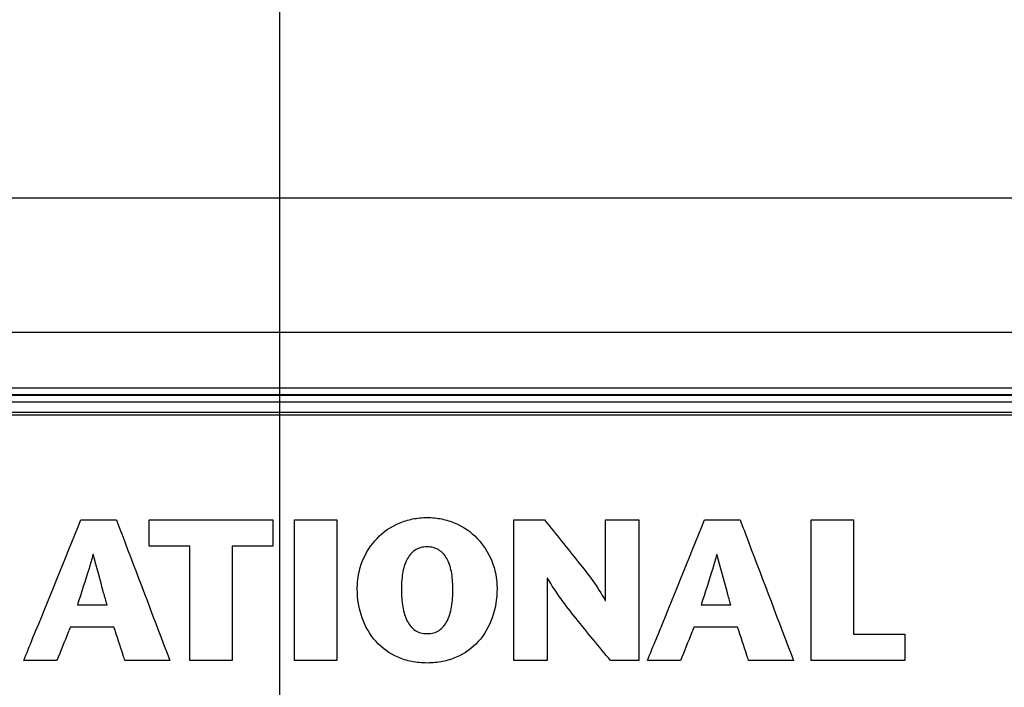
# Model space of a CAD drawing. Header units: inches. Extents: x 0 to 34, y 0 to 22.
# Tile 70 of 94: x 19.703 to 20.437, y 16.825 to 17.323. Entities that reach past the tile are written whole.
import ezdxf

# ---------------------------------------------------------------- set-up
doc = ezdxf.new("R2010")
doc.units = ezdxf.units.IN
doc.header["$LTSCALE"] = 1.87
doc.header["$MEASUREMENT"] = 0
doc.layers.get('0').update_dxf_attribs({"linetype": 'CONTINUOUS'})
doc.layers.add('DATUMCURVES', color=7, linetype='CONTINUOUS')
doc.layers.add('DIMENSIONS', color=7, linetype='CONTINUOUS')
doc.styles.get("Standard").update_dxf_attribs({"font": 'txt', "width": 0.8})
doc.dimstyles.new('DIMSTYLE_3', dxfattribs={"dimtxt": 0.125, "dimasz": 0.18, "dimexe": 0.18, "dimexo": 0.0625, "dimgap": 0.09, "dimtad": 0, "dimtih": 1, "dimtoh": 1, "dimdec": 3, "dimzin": 4, "dimdsep": 46, "dimtxsty": 'STANDARD', "dimblk": '_FILLED', "dimblk1": '_FILLED', "dimblk2": '_FILLED', "dimcen": 0.09, "dimadec": 0, "dimazin": 0, "dimtp": 0.001, "dimtm": 0.001, "dimtfac": 1, "dimtdec": 3, "dimtofl": 0, "dimtmove": 0, "dimatfit": 3, "dimldrblk": '_FILLED', "dimfxl": 1, "dimtolj": 1, "dimtzin": 4, "dimarcsym": 0})

# ---------------------------------------------------------------- blocks, each defined once
blk = doc.blocks.new('_FILLED')
at = {"color": 0, "linetype": 'BYBLOCK'}
blk.add_solid([(0, 0), (-1, 0.1736), (-1, -0.1736)], dxfattribs=at)
blk = doc.blocks.new('*D19')
at = {"layer": 'DIMENSIONS', "color": 2, "linetype": 'CONTINUOUS'}
for p, q in [((18.8829, 15.5285), (18.8829, 18.82524)), ((19.89684, 16.25825), (19.89684, 18.82524)), ((18.8829, 18.70024), (18.5126, 18.70024)), ((19.89684, 18.70024), (20.25684, 18.70024))]:
    blk.add_line(p, q, dxfattribs=at)
at = {"layer": 'DIMENSIONS', "color": 2, "linetype": 'CONTINUOUS', "xscale": 0.18, "yscale": 0.18, "zscale": 0.18}
blk.add_blockref('_FILLED', (18.8829, 18.70024), dxfattribs=at)
at = {"layer": 'DIMENSIONS', "color": 2, "linetype": 'CONTINUOUS', "xscale": 0.18, "yscale": 0.18, "zscale": 0.18, "rotation": 180}
blk.add_blockref('_FILLED', (19.89684, 18.70024), dxfattribs=at)
at = {"layer": 'DIMENSIONS', "color": 2, "linetype": 'CONTINUOUS', "width": 0.8}
for s, p in [('[', (17.6501, 18.63774)), (']', (18.3501, 18.63774)), ('1.0139', (16.9251, 18.63774)), ('25.754', (17.7501, 18.63774))]:
    blk.add_text(s, height=0.125, dxfattribs=at).set_placement(p)
blk = doc.blocks.new('*D20')
at = {"layer": 'DIMENSIONS', "color": 2, "linetype": 'CONTINUOUS'}
for p, q in [((18.8829, 17.14827), (18.8829, 19.56276)), ((20.49684, 16.25825), (20.49684, 19.56276)), ((18.8829, 19.43776), (18.49024, 19.43776)), ((20.49684, 19.43776), (20.85684, 19.43776))]:
    blk.add_line(p, q, dxfattribs=at)
at = {"layer": 'DIMENSIONS', "color": 2, "linetype": 'CONTINUOUS', "xscale": 0.18, "yscale": 0.18, "zscale": 0.18}
blk.add_blockref('_FILLED', (18.8829, 19.43776), dxfattribs=at)
at = {"layer": 'DIMENSIONS', "color": 2, "linetype": 'CONTINUOUS', "xscale": 0.18, "yscale": 0.18, "zscale": 0.18, "rotation": 180}
blk.add_blockref('_FILLED', (20.49684, 19.43776), dxfattribs=at)
at = {"layer": 'DIMENSIONS', "color": 2, "linetype": 'CONTINUOUS', "width": 0.8}
for s, p in [('[', (17.62774, 19.37526)), (']', (18.32774, 19.37526)), ('1.6139', (16.90274, 19.37526)), ('40.994', (17.72774, 19.37526))]:
    blk.add_text(s, height=0.125, dxfattribs=at).set_placement(p)

msp = doc.modelspace()

# ---------------------------------------------------------------- linework, layer by layer
at = {"color": 7, "linetype": 'CONTINUOUS'}
for p, q in [((20.9528, 17.19005), (18.9915, 17.19005)), ((18.89151, 17.09005), (20.94318, 17.09005)), ((19.07904, 17.04863), (20.78377, 17.04863)), ((19.07903, 17.04371), (20.78378, 17.04371)), ((19.07956, 17.04319), (20.78325, 17.04319)), ((19.07956, 17.03827), (20.78325, 17.03827)), ((20.77768, 17.02827), (19.08514, 17.02827))]:
    msp.add_line(p, q, dxfattribs=at)
at = {"layer": 'DATUMCURVES', "color": 40, "linetype": 'CONTINUOUS'}
for points, knots in [([(20.76708, 17.03027, 0.05495), (20.68006, 17.03027, 0.05495), (20.12309, 17.03027, 0.05495), (19.56613, 17.03027, 0.05495), (19.09619, 17.03027, 0.05495)], [0, 0, 0, 0, 0.15625, 1, 1, 1, 1]), ([(19.95461, 16.89889, 0.05495), (19.95461, 16.90623, 0.05495), (19.95737, 16.9202, 0.05495), (19.96844, 16.93733, 0.05495), (19.98241, 16.94703, 0.05495), (19.99568, 16.95119, 0.05495), (20.00675, 16.95229, 0.05495), (20.01782, 16.95119, 0.05495), (20.03109, 16.94703, 0.05495), (20.04506, 16.93733, 0.05495), (20.05613, 16.9202, 0.05495), (20.05889, 16.90623, 0.05495), (20.05889, 16.89889, 0.05495)], [0, 0, 0, 0, 0.125, 0.25, 0.375, 0.4375, 0.5, 0.5625, 0.625, 0.75, 0.875, 1, 1, 1, 1]), ([(19.70568, 16.84524, 0.05495), (19.70791, 16.85071, 0.05495), (19.72214, 16.88567, 0.05495), (19.73638, 16.92063, 0.05495), (19.74839, 16.95013, 0.05495)], [0, 0, 0, 0, 0.15625, 1, 1, 1, 1]), ([(19.74839, 16.95013, 0.05495), (19.74978, 16.95013, 0.05495), (19.75861, 16.95013, 0.05495), (19.76745, 16.95013, 0.05495), (19.77491, 16.95013, 0.05495)], [0, 0, 0, 0, 0.15625, 1, 1, 1, 1]), ([(19.77491, 16.95013, 0.05495), (19.77698, 16.94466, 0.05495), (19.79027, 16.9097, 0.05495), (19.80355, 16.87474, 0.05495), (19.81476, 16.84524, 0.05495)], [0, 0, 0, 0, 0.15625, 1, 1, 1, 1]), ([(19.79934, 16.93049, 0.05495), (19.79934, 16.93152, 0.05495), (19.79934, 16.93806, 0.05495), (19.79934, 16.94461, 0.05495), (19.79934, 16.95013, 0.05495)], [0, 0, 0, 0, 0.15625, 1, 1, 1, 1]), ([(19.79934, 16.95013, 0.05495), (19.80414, 16.95013, 0.05495), (19.83485, 16.95013, 0.05495), (19.86557, 16.95013, 0.05495), (19.89149, 16.95013, 0.05495)], [0, 0, 0, 0, 0.15625, 1, 1, 1, 1]), ([(19.89149, 16.95013, 0.05495), (19.89149, 16.94911, 0.05495), (19.89149, 16.94256, 0.05495), (19.89149, 16.93602, 0.05495), (19.89149, 16.93049, 0.05495)], [0, 0, 0, 0, 0.15625, 1, 1, 1, 1]), ([(19.90783, 16.84524, 0.05495), (19.90783, 16.85071, 0.05495), (19.90783, 16.88567, 0.05495), (19.90783, 16.92063, 0.05495), (19.90783, 16.95013, 0.05495)], [0, 0, 0, 0, 0.15625, 1, 1, 1, 1]), ([(19.90783, 16.95013, 0.05495), (19.90948, 16.95013, 0.05495), (19.92002, 16.95013, 0.05495), (19.93055, 16.95013, 0.05495), (19.93945, 16.95013, 0.05495)], [0, 0, 0, 0, 0.15625, 1, 1, 1, 1]), ([(19.93945, 16.95013, 0.05495), (19.93945, 16.94466, 0.05495), (19.93945, 16.9097, 0.05495), (19.93945, 16.87474, 0.05495), (19.93945, 16.84524, 0.05495)], [0, 0, 0, 0, 0.15625, 1, 1, 1, 1]), ([(20.07138, 16.84524, 0.05495), (20.07138, 16.85071, 0.05495), (20.07138, 16.88567, 0.05495), (20.07138, 16.92063, 0.05495), (20.07138, 16.95013, 0.05495)], [0, 0, 0, 0, 0.15625, 1, 1, 1, 1]), ([(20.07138, 16.95013, 0.05495), (20.07257, 16.95013, 0.05495), (20.08021, 16.95013, 0.05495), (20.08785, 16.95013, 0.05495), (20.0943, 16.95013, 0.05495)], [0, 0, 0, 0, 0.15625, 1, 1, 1, 1]), ([(20.0943, 16.95013, 0.05495), (20.10286, 16.93962, 0.05495), (20.11855, 16.92014, 0.05495), (20.13418, 16.90025, 0.05495), (20.13955, 16.89004, 0.05495)], [0, 0, 0, 0, 0.540211, 1, 1, 1, 1]), ([(20.13985, 16.89004, 0.05495), (20.13985, 16.89317, 0.05495), (20.13985, 16.9132, 0.05495), (20.13985, 16.93323, 0.05495), (20.13985, 16.95013, 0.05495)], [0, 0, 0, 0, 0.15625, 1, 1, 1, 1]), ([(20.13985, 16.95013, 0.05495), (20.14114, 16.95013, 0.05495), (20.14943, 16.95013, 0.05495), (20.15772, 16.95013, 0.05495), (20.16472, 16.95013, 0.05495)], [0, 0, 0, 0, 0.15625, 1, 1, 1, 1]), ([(20.16472, 16.95013, 0.05495), (20.16472, 16.94466, 0.05495), (20.16472, 16.9097, 0.05495), (20.16472, 16.87474, 0.05495), (20.16472, 16.84524, 0.05495)], [0, 0, 0, 0, 0.15625, 1, 1, 1, 1]), ([(20.1711, 16.84524, 0.05495), (20.17332, 16.85071, 0.05495), (20.18756, 16.88567, 0.05495), (20.20179, 16.92063, 0.05495), (20.21381, 16.95013, 0.05495)], [0, 0, 0, 0, 0.15625, 1, 1, 1, 1]), ([(20.21381, 16.95013, 0.05495), (20.21519, 16.95013, 0.05495), (20.22403, 16.95013, 0.05495), (20.23287, 16.95013, 0.05495), (20.24032, 16.95013, 0.05495)], [0, 0, 0, 0, 0.15625, 1, 1, 1, 1]), ([(20.24032, 16.95013, 0.05495), (20.2424, 16.94466, 0.05495), (20.25568, 16.9097, 0.05495), (20.26896, 16.87474, 0.05495), (20.28017, 16.84524, 0.05495)], [0, 0, 0, 0, 0.15625, 1, 1, 1, 1]), ([(20.2933, 16.95013, 0.05495), (20.29495, 16.95013, 0.05495), (20.30549, 16.95013, 0.05495), (20.31603, 16.95013, 0.05495), (20.32492, 16.95013, 0.05495)], [0, 0, 0, 0, 0.15625, 1, 1, 1, 1]), ([(20.2933, 16.84524, 0.05495), (20.2933, 16.85071, 0.05495), (20.2933, 16.88567, 0.05495), (20.2933, 16.92063, 0.05495), (20.2933, 16.95013, 0.05495)], [0, 0, 0, 0, 0.15625, 1, 1, 1, 1]), ([(20.32492, 16.95013, 0.05495), (20.32492, 16.94569, 0.05495), (20.32492, 16.91727, 0.05495), (20.32492, 16.88885, 0.05495), (20.32492, 16.86487, 0.05495)], [0, 0, 0, 0, 0.15625, 1, 1, 1, 1]), ([(19.82961, 16.93049, 0.05495), (19.82803, 16.93049, 0.05495), (19.81794, 16.93049, 0.05495), (19.80785, 16.93049, 0.05495), (19.79934, 16.93049, 0.05495)], [0, 0, 0, 0, 0.15625, 1, 1, 1, 1]), ([(19.82961, 16.84524, 0.05495), (19.82961, 16.84968, 0.05495), (19.82961, 16.8781, 0.05495), (19.82961, 16.90652, 0.05495), (19.82961, 16.93049, 0.05495)], [0, 0, 0, 0, 0.15625, 1, 1, 1, 1]), ([(19.89149, 16.93049, 0.05495), (19.88991, 16.93049, 0.05495), (19.87982, 16.93049, 0.05495), (19.86974, 16.93049, 0.05495), (19.86123, 16.93049, 0.05495)], [0, 0, 0, 0, 0.15625, 1, 1, 1, 1]), ([(19.86123, 16.93049, 0.05495), (19.86123, 16.92605, 0.05495), (19.86123, 16.89764, 0.05495), (19.86123, 16.86922, 0.05495), (19.86123, 16.84524, 0.05495)], [0, 0, 0, 0, 0.15625, 1, 1, 1, 1]), ([(20.02593, 16.89889, 0.05495), (20.02593, 16.90353, 0.05495), (20.02521, 16.91207, 0.05495), (20.02182, 16.92201, 0.05495), (20.01686, 16.9274, 0.05495), (20.01159, 16.92965, 0.05495), (20.00675, 16.93024, 0.05495), (20.0019, 16.92965, 0.05495), (19.99664, 16.9274, 0.05495), (19.99168, 16.92201, 0.05495), (19.98828, 16.91207, 0.05495), (19.98757, 16.90353, 0.05495), (19.98757, 16.89889, 0.05495)], [0, 0, 0, 0, 0.125, 0.25, 0.375, 0.4375, 0.5, 0.5625, 0.625, 0.75, 0.875, 1, 1, 1, 1]), ([(19.75739, 16.92436, 0.05495), (19.75644, 16.92087, 0.05495), (19.75287, 16.9083, 0.05495), (19.74867, 16.89592, 0.05495), (19.74584, 16.8869, 0.05495)], [0, 0, 0, 0, 0.276541, 1, 1, 1, 1]), ([(19.76787, 16.8869, 0.05495), (19.76704, 16.8899, 0.05495), (19.76353, 16.90235, 0.05495), (19.76007, 16.91482, 0.05495), (19.75768, 16.92436, 0.05495)], [0, 0, 0, 0, 0.240554, 1, 1, 1, 1]), ([(20.2228, 16.92436, 0.05495), (20.22186, 16.92087, 0.05495), (20.21829, 16.9083, 0.05495), (20.21408, 16.89592, 0.05495), (20.21126, 16.8869, 0.05495)], [0, 0, 0, 0, 0.276538, 1, 1, 1, 1]), ([(20.23328, 16.8869, 0.05495), (20.23245, 16.8899, 0.05495), (20.22894, 16.90235, 0.05495), (20.22548, 16.91482, 0.05495), (20.2231, 16.92436, 0.05495)], [0, 0, 0, 0, 0.240558, 1, 1, 1, 1]), ([(20.09625, 16.90667, 0.05495), (20.09625, 16.90347, 0.05495), (20.09625, 16.883, 0.05495), (20.09625, 16.86252, 0.05495), (20.09625, 16.84524, 0.05495)], [0, 0, 0, 0, 0.15625, 1, 1, 1, 1]), ([(20.14359, 16.84524, 0.05495), (20.13499, 16.85565, 0.05495), (20.11851, 16.87546, 0.05495), (20.10271, 16.89602, 0.05495), (20.09655, 16.90667, 0.05495)], [0, 0, 0, 0, 0.523127, 1, 1, 1, 1]), ([(20.05889, 16.89889, 0.05495), (20.05889, 16.89106, 0.05495), (20.05639, 16.8763, 0.05495), (20.04591, 16.85844, 0.05495), (20.0321, 16.84846, 0.05495), (20.01849, 16.8442, 0.05495), (20.00675, 16.84307, 0.05495), (19.995, 16.8442, 0.05495), (19.9814, 16.84846, 0.05495), (19.96758, 16.85844, 0.05495), (19.9571, 16.8763, 0.05495), (19.95461, 16.89106, 0.05495), (19.95461, 16.89889, 0.05495)], [0, 0, 0, 0, 0.125003, 0.250005, 0.375008, 0.437509, 0.500011, 0.562509, 0.625008, 0.750005, 0.875003, 1, 1, 1, 1]), ([(19.98757, 16.89889, 0.05495), (19.98757, 16.89394, 0.05495), (19.98821, 16.8848, 0.05495), (19.99143, 16.87407, 0.05495), (19.99635, 16.86822, 0.05495), (20.00171, 16.86575, 0.05495), (20.00675, 16.86511, 0.05495), (20.01178, 16.86575, 0.05495), (20.01714, 16.86822, 0.05495), (20.02206, 16.87407, 0.05495), (20.02529, 16.8848, 0.05495), (20.02593, 16.89394, 0.05495), (20.02593, 16.89889, 0.05495)], [0, 0, 0, 0, 0.125, 0.25, 0.375, 0.4375, 0.5, 0.5625, 0.625, 0.75, 0.875, 1, 1, 1, 1]), ([(19.74584, 16.8869, 0.05495), (19.74699, 16.8869, 0.05495), (19.75433, 16.8869, 0.05495), (19.76168, 16.8869, 0.05495), (19.76787, 16.8869, 0.05495)], [0, 0, 0, 0, 0.15625, 1, 1, 1, 1]), ([(20.21126, 16.8869, 0.05495), (20.2124, 16.8869, 0.05495), (20.21975, 16.8869, 0.05495), (20.22709, 16.8869, 0.05495), (20.23328, 16.8869, 0.05495)], [0, 0, 0, 0, 0.15625, 1, 1, 1, 1]), ([(19.74045, 16.87027, 0.05495), (19.73992, 16.86896, 0.05495), (19.73658, 16.86062, 0.05495), (19.73323, 16.85228, 0.05495), (19.73041, 16.84524, 0.05495)], [0, 0, 0, 0, 0.15625, 1, 1, 1, 1]), ([(19.77296, 16.87027, 0.05495), (19.77126, 16.87027, 0.05495), (19.76043, 16.87027, 0.05495), (19.74959, 16.87027, 0.05495), (19.74045, 16.87027, 0.05495)], [0, 0, 0, 0, 0.15625, 1, 1, 1, 1]), ([(19.7812, 16.84524, 0.05495), (19.78077, 16.84655, 0.05495), (19.77803, 16.85489, 0.05495), (19.77528, 16.86323, 0.05495), (19.77296, 16.87027, 0.05495)], [0, 0, 0, 0, 0.15625, 1, 1, 1, 1]), ([(20.20586, 16.87027, 0.05495), (20.20534, 16.86896, 0.05495), (20.20199, 16.86062, 0.05495), (20.19864, 16.85228, 0.05495), (20.19582, 16.84524, 0.05495)], [0, 0, 0, 0, 0.15625, 1, 1, 1, 1]), ([(20.23837, 16.87027, 0.05495), (20.23668, 16.87027, 0.05495), (20.22584, 16.87027, 0.05495), (20.215, 16.87027, 0.05495), (20.20586, 16.87027, 0.05495)], [0, 0, 0, 0, 0.15625, 1, 1, 1, 1]), ([(20.24662, 16.84524, 0.05495), (20.24619, 16.84655, 0.05495), (20.24344, 16.85489, 0.05495), (20.24069, 16.86323, 0.05495), (20.23837, 16.87027, 0.05495)], [0, 0, 0, 0, 0.15625, 1, 1, 1, 1]), ([(20.32492, 16.86487, 0.05495), (20.32692, 16.86487, 0.05495), (20.3397, 16.86487, 0.05495), (20.35249, 16.86487, 0.05495), (20.36327, 16.86487, 0.05495)], [0, 0, 0, 0, 0.15625, 1, 1, 1, 1]), ([(20.36327, 16.86487, 0.05495), (20.36327, 16.86385, 0.05495), (20.36327, 16.8573, 0.05495), (20.36327, 16.85076, 0.05495), (20.36327, 16.84524, 0.05495)], [0, 0, 0, 0, 0.15625, 1, 1, 1, 1]), ([(19.73041, 16.84524, 0.05495), (19.72912, 16.84524, 0.05495), (19.72088, 16.84524, 0.05495), (19.71264, 16.84524, 0.05495), (19.70568, 16.84524, 0.05495)], [0, 0, 0, 0, 0.15625, 1, 1, 1, 1]), ([(19.81476, 16.84524, 0.05495), (19.81301, 16.84524, 0.05495), (19.80183, 16.84524, 0.05495), (19.79064, 16.84524, 0.05495), (19.7812, 16.84524, 0.05495)], [0, 0, 0, 0, 0.15625, 1, 1, 1, 1]), ([(19.86123, 16.84524, 0.05495), (19.85958, 16.84524, 0.05495), (19.84904, 16.84524, 0.05495), (19.8385, 16.84524, 0.05495), (19.82961, 16.84524, 0.05495)], [0, 0, 0, 0, 0.15625, 1, 1, 1, 1]), ([(19.93945, 16.84524, 0.05495), (19.9378, 16.84524, 0.05495), (19.92726, 16.84524, 0.05495), (19.91672, 16.84524, 0.05495), (19.90783, 16.84524, 0.05495)], [0, 0, 0, 0, 0.15625, 1, 1, 1, 1]), ([(20.09625, 16.84524, 0.05495), (20.09496, 16.84524, 0.05495), (20.08667, 16.84524, 0.05495), (20.07837, 16.84524, 0.05495), (20.07138, 16.84524, 0.05495)], [0, 0, 0, 0, 0.15625, 1, 1, 1, 1]), ([(20.16472, 16.84524, 0.05495), (20.16362, 16.84524, 0.05495), (20.15658, 16.84524, 0.05495), (20.14953, 16.84524, 0.05495), (20.14359, 16.84524, 0.05495)], [0, 0, 0, 0, 0.15625, 1, 1, 1, 1]), ([(20.19582, 16.84524, 0.05495), (20.19453, 16.84524, 0.05495), (20.18629, 16.84524, 0.05495), (20.17805, 16.84524, 0.05495), (20.1711, 16.84524, 0.05495)], [0, 0, 0, 0, 0.15625, 1, 1, 1, 1]), ([(20.28017, 16.84524, 0.05495), (20.27842, 16.84524, 0.05495), (20.26724, 16.84524, 0.05495), (20.25605, 16.84524, 0.05495), (20.24662, 16.84524, 0.05495)], [0, 0, 0, 0, 0.15625, 1, 1, 1, 1]), ([(20.36327, 16.84524, 0.05495), (20.35963, 16.84524, 0.05495), (20.33631, 16.84524, 0.05495), (20.31298, 16.84524, 0.05495), (20.2933, 16.84524, 0.05495)], [0, 0, 0, 0, 0.15625, 1, 1, 1, 1])]:
    msp.add_open_spline(points, degree=3, knots=knots, dxfattribs=at)
for points in [[(19.75768, 16.92436, 0.05495), (19.75758, 16.92436, 0.05495), (19.75749, 16.92436, 0.05495), (19.75739, 16.92436, 0.05495)], [(20.2231, 16.92436, 0.05495), (20.223, 16.92436, 0.05495), (20.2229, 16.92436, 0.05495), (20.2228, 16.92436, 0.05495)], [(20.09655, 16.90667, 0.05495), (20.09645, 16.90667, 0.05495), (20.09635, 16.90667, 0.05495), (20.09625, 16.90667, 0.05495)], [(20.13955, 16.89004, 0.05495), (20.13965, 16.89004, 0.05495), (20.13975, 16.89004, 0.05495), (20.13985, 16.89004, 0.05495)]]:
    msp.add_open_spline(points, degree=3, dxfattribs=at)

# ---------------------------------------------------------------- dimensions: what is measured, and where the dimension line sits
at = {"layer": 'DIMENSIONS', "color": 2, "linetype": 'CONTINUOUS'}
for base, p1, p2, picture, middle in [((20.49684, 19.43776), (18.8829, 17.14827), (20.49684, 16.25825), '*D20', (17.66524, 19.43776)), ((19.89684, 18.70024), (18.8829, 15.5285), (19.89684, 16.25825), '*D19', (17.6876, 18.70024))]:
    dim = msp.add_linear_dim(base=base, p1=p1, p2=p2, dimstyle='DIMSTYLE_3', dxfattribs=at)
    dim.commit()
    dim.dimension.update_dxf_attribs({"geometry": picture, "text_midpoint": middle, "dimtype": 160})

doc.saveas('drawing.dxf')
